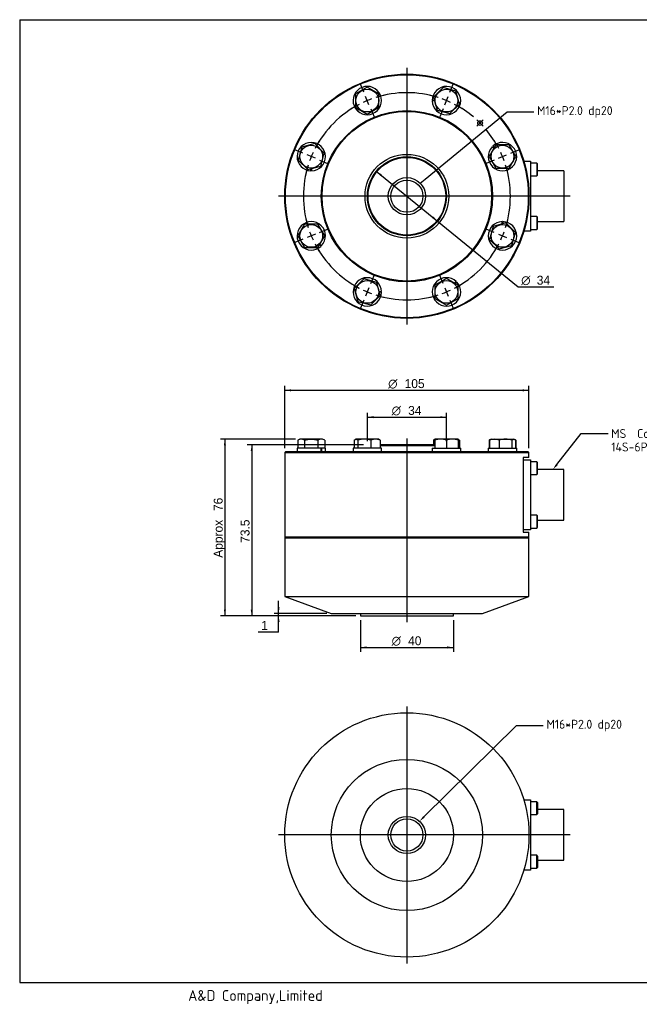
# Model space of a CAD drawing. Header units: millimetres. Extents: x 27 to 619, y 16 to 441.
# Tile 1 of 2: x 27 to 293, y 18 to 441. Entities that reach past the tile are written whole.
import ezdxf
from ezdxf import colors
from ezdxf.entities.mleader import LeaderData, LeaderLine
from ezdxf.enums import TextEntityAlignment as Align
from ezdxf.lldxf.tags import DXFTag
from ezdxf.math import Vec2, Vec3

# ---------------------------------------------------------------- set-up
doc = ezdxf.new("R2010")
doc.units = ezdxf.units.MM
doc.header["$LTSCALE"] = 1.538462
for name, color, linetype in [('A4', 7, 'Continuous'), ('Default', 7, 'Continuous'), ('entry', 7, 'Continuous'), ('보임', 7, 'Continuous'), ('중심선', 7, 'Continuous')]:
    doc.layers.add(name, color=color, linetype=linetype)
doc.styles.add('SEACAD_Solid_Edge_ANSI', font='seans.ttf')
doc.styles.add('SEACAD_Solid_Edge_ANSI1_Symbols', font='semeca1.ttf')
tags = doc.linetypes.add('CENTER2', pattern=[28.575, 19.05, -3.175, 3.175, -3.175]).pattern_tags.tags
tags[10:11] = [DXFTag(74, 4), DXFTag(75, 0), DXFTag(340, '0'), DXFTag(46, 0.0), DXFTag(50, 0.0), DXFTag(44, 0.0), DXFTag(45, 0.0)]
tags[8:9] = [DXFTag(74, 4), DXFTag(75, 0), DXFTag(340, '0'), DXFTag(46, 0.0), DXFTag(50, 0.0), DXFTag(44, 0.0), DXFTag(45, 0.0)]
tags[6:7] = [DXFTag(74, 4), DXFTag(75, 0), DXFTag(340, '0'), DXFTag(46, 0.0), DXFTag(50, 0.0), DXFTag(44, 0.0), DXFTag(45, 0.0)]
tags[4:5] = [DXFTag(74, 4), DXFTag(75, 0), DXFTag(340, '0'), DXFTag(46, 0.0), DXFTag(50, 0.0), DXFTag(44, 0.0), DXFTag(45, 0.0)]
doc.dimstyles.new('AD', dxfattribs={"dimtxt": 3.846154, "dimasz": 2.692308, "dimexe": 1.923077, "dimexo": 1.923077, "dimgap": 0.961538, "dimtad": 1, "dimdec": 7, "dimlfac": 1.3, "dimdsep": 46, "dimtxsty": 'SEACAD_Solid_Edge_ANSI', "dimblk1": '_SE_FILLED', "dimblk2": '_SE_FILLED', "dimsah": 1, "dimcen": 1.923077, "dimazin": 0, "dimtfac": 0.6, "dimtdec": 6, "dimtmove": 0, "dimatfit": 3, "dimfxl": 1, "dimarcsym": 0})

# ---------------------------------------------------------------- blocks, each defined once
blk = doc.blocks.new('SE')
at = {"layer": 'Default', "color": 7, "linetype": 'CENTER2'}
for start, end in [(72.4521, 107.5479), (117.4521, 152.5479), (49.9521, 62.5479), (27.4521, 40.0479), (162.4521, 197.5479), (342.4521, 17.5479), (207.4521, 242.5479), (297.4521, 332.5479), (252.4521, 287.5479)]:
    blk.add_arc((193.4, 364.89), 44.5, start, end, dxfattribs=at)
blk = doc.blocks.new('SEANNOT_GROUP1')
at = {"layer": '중심선', "color": 7, "linetype": 'CENTER2'}
for p, q in [((232.74, 381.18), (236.29, 382.65)), ((238.07, 383.39), (241.53, 384.82)), ((230.96, 380.45), (227.5, 379.01))]:
    blk.add_line(p, q, dxfattribs=at)
for start, end in [(27.4521, 32.2754), (20.0239, 24.976), (12.7245, 17.5479)]:
    blk.add_arc((193.4, 364.89), 44.5, start, end, dxfattribs=at)
blk = doc.blocks.new('SEANNOT_GROUP2')
at = {"layer": '중심선', "color": 7, "linetype": 'CENTER2'}
for p, q in [((177.84, 327.33), (179.28, 330.79)), ((177.11, 325.55), (175.63, 322)), ((174.9, 320.22), (173.46, 316.76))]:
    blk.add_line(p, q, dxfattribs=at)
for start, end in [(237.7245, 242.5479), (245.0239, 249.976), (252.4521, 257.2754)]:
    blk.add_arc((193.4, 364.89), 44.5, start, end, dxfattribs=at)
blk = doc.blocks.new('SEANNOT_GROUP3')
at = {"layer": '중심선', "color": 7, "linetype": 'CENTER2'}
blk.add_line((223.51, 394.99), (226.23, 397.71), dxfattribs=at)
blk.add_arc((193.4, 364.89), 44.5, 42.5239, 47.4761, dxfattribs=at)
blk = doc.blocks.new('SEANNOT_GROUP4')
at = {"layer": '중심선', "color": 7, "linetype": 'CENTER2'}
for p, q in [((174.9, 409.55), (173.46, 413.01)), ((177.11, 404.22), (175.63, 407.78)), ((177.84, 402.45), (179.28, 398.99))]:
    blk.add_line(p, q, dxfattribs=at)
for start, end in [(110.0239, 114.976), (102.7245, 107.5479), (117.4521, 122.2754)]:
    blk.add_arc((193.4, 364.89), 44.5, start, end, dxfattribs=at)
blk = doc.blocks.new('SEANNOT_GROUP5')
at = {"layer": '중심선', "color": 7, "linetype": 'CENTER2'}
for p, q in [((154.06, 348.59), (150.51, 347.12)), ((155.84, 349.33), (159.3, 350.76)), ((148.73, 346.39), (145.27, 344.95))]:
    blk.add_line(p, q, dxfattribs=at)
for start, end in [(192.7245, 197.5479), (200.0239, 204.976), (207.4521, 212.2754)]:
    blk.add_arc((193.4, 364.89), 44.5, start, end, dxfattribs=at)
blk = doc.blocks.new('SEANNOT_GROUP6')
at = {"layer": '중심선', "color": 7, "linetype": 'CENTER2'}
for p, q in [((148.73, 383.39), (145.27, 384.82)), ((154.06, 381.18), (150.51, 382.65)), ((155.84, 380.45), (159.3, 379.01))]:
    blk.add_line(p, q, dxfattribs=at)
for start, end in [(147.7245, 152.5479), (155.0239, 159.976), (162.4521, 167.2754)]:
    blk.add_arc((193.4, 364.89), 44.5, start, end, dxfattribs=at)
blk = doc.blocks.new('SEANNOT_GROUP7')
at = {"layer": '중심선', "color": 7, "linetype": 'CENTER2'}
for p, q in [((211.9, 409.55), (213.33, 413.01)), ((209.69, 404.22), (211.17, 407.78)), ((208.96, 402.45), (207.52, 398.99))]:
    blk.add_line(p, q, dxfattribs=at)
for start, end in [(72.4521, 77.2754), (65.0239, 69.976), (57.7245, 62.5479)]:
    blk.add_arc((193.4, 364.89), 44.5, start, end, dxfattribs=at)
blk = doc.blocks.new('SEANNOT_GROUP8')
at = {"layer": '중심선', "color": 7, "linetype": 'CENTER2'}
for p, q in [((230.96, 349.33), (227.5, 350.76)), ((232.74, 348.59), (236.29, 347.12)), ((238.07, 346.39), (241.53, 344.95))]:
    blk.add_line(p, q, dxfattribs=at)
for start, end in [(342.4521, 347.2754), (335.0239, 339.976), (327.7245, 332.5479)]:
    blk.add_arc((193.4, 364.89), 44.5, start, end, dxfattribs=at)
blk = doc.blocks.new('SEANNOT_GROUP9')
at = {"layer": '중심선', "color": 7, "linetype": 'CENTER2'}
for p, q in [((208.96, 327.33), (207.52, 330.79)), ((209.69, 325.55), (211.17, 322)), ((211.9, 320.22), (213.33, 316.76))]:
    blk.add_line(p, q, dxfattribs=at)
for start, end in [(297.4521, 302.2754), (282.7245, 287.5479), (290.0239, 294.976)]:
    blk.add_arc((193.4, 364.89), 44.5, start, end, dxfattribs=at)
blk = doc.blocks.new('SEANNOT_GROUP10')
at = {"layer": '중심선', "color": 7, "linetype": 'CENTER2'}
blk.add_line((193.4, 420.08), (193.4, 309.7), dxfattribs=at)
blk = doc.blocks.new('SEANNOT_GROUP11')
at = {"layer": '중심선', "color": 7, "linetype": 'CENTER2'}
blk.add_line((263.59, 364.89), (138.21, 364.89), dxfattribs=at)
blk = doc.blocks.new('SEANNOT_GROUP12')
at = {"layer": '중심선', "color": 7, "linetype": 'CENTER2'}
blk.add_line((193.4, 260.72), (193.4, 181.84), dxfattribs=at)
blk = doc.blocks.new('SEANNOT_GROUP13')
at = {"layer": '중심선', "color": 7, "linetype": 'CENTER2'}
blk.add_line((193.4, 145.53), (193.4, 35.15), dxfattribs=at)
blk = doc.blocks.new('SEANNOT_GROUP14')
at = {"layer": '중심선', "color": 7, "linetype": 'CENTER2'}
blk.add_line((263.59, 90.34), (138.21, 90.34), dxfattribs=at)
blk = doc.blocks.new('_SE_FILLED')
at = {"color": 0}
blk.add_line((0, 0), (-1, 0), dxfattribs=at)
blk.add_solid([(0, 0), (-1, -0.1665), (-1, 0.1665), (0, 0)], dxfattribs=at)
blk = doc.blocks.new('SE1')
at = {"layer": '보임', "color": 7, "linetype": 'Continuous'}
for p, q in [((147.39, 260.53), (146.51, 260.03)), ((146.51, 260.03), (146.51, 256.53)), ((157.19, 260.53), (147.39, 260.53)), ((149.4, 260.03), (149.4, 256.53)), ((155.17, 260.03), (155.17, 256.53)), ((158.06, 260.03), (157.19, 260.53)), ((158.06, 260.03), (158.06, 256.53)), ((170.79, 260.03), (170.79, 256.53)), ((171.47, 260.53), (171.19, 260.37)), ((181.27, 260.53), (171.47, 260.53)), ((172.29, 260.03), (172.29, 256.53)), ((177.86, 260.03), (177.86, 256.53)), ((181.55, 260.37), (181.27, 260.53)), ((181.95, 260.03), (181.95, 256.53)), ((204.85, 260.03), (204.85, 258.03)), ((205.43, 260.47), (205.25, 260.37)), ((205.53, 260.53), (205.43, 260.47)), ((205.43, 260.03), (205.43, 260.47)), ((205.43, 260.03), (205.43, 256.53)), ((215.33, 260.53), (205.53, 260.53)), ((210.43, 260.03), (210.43, 256.53)), ((215.43, 260.47), (215.33, 260.53)), ((215.61, 260.37), (215.43, 260.47)), ((215.43, 260.47), (215.43, 260.03)), ((215.43, 260.03), (215.43, 256.53)), ((216.01, 260.03), (216.01, 256.53)), ((229.33, 260.37), (228.74, 260.03)), ((228.74, 260.03), (228.74, 256.53)), ((228.94, 260.03), (228.94, 256.53)), ((229.61, 260.53), (229.33, 260.37)), ((229.61, 260.53), (239.41, 260.53)), ((233.02, 260.03), (233.02, 256.53)), ((238.59, 260.03), (238.59, 256.53)), ((239.69, 260.37), (239.41, 260.53)), ((240.29, 260.03), (239.72, 260.35)), ((240.09, 260.03), (240.09, 256.53)), ((240.29, 260.03), (240.29, 256.53)), ((141.2, 255.03), (140.9, 254.73)), ((140.9, 254.73), (245.9, 254.73)), ((140.9, 254.73), (140.9, 218.33)), ((245.6, 255.03), (141.2, 255.03)), ((156.49, 256.53), (146.19, 256.53)), ((146.19, 256.53), (146.19, 255.03)), ((156.49, 256.53), (156.71, 256.53)), ((156.49, 255.03), (156.49, 256.53)), ((158.39, 256.53), (156.71, 256.53)), ((156.71, 256.53), (156.71, 255.03)), ((158.39, 255.03), (158.39, 256.53)), ((182.47, 256.53), (170.27, 256.53)), ((170.27, 256.53), (170.27, 255.03)), ((205.43, 258.03), (181.95, 258.03)), ((181.95, 257.73), (205.43, 257.73)), ((182.47, 255.03), (182.47, 256.53)), ((204.33, 256.53), (216.53, 256.53)), ((204.33, 256.53), (204.33, 255.03)), ((216.53, 255.03), (216.53, 256.53)), ((228.41, 256.53), (240.61, 256.53)), ((228.41, 256.53), (228.41, 255.03)), ((240.61, 255.03), (240.61, 256.53)), ((245.9, 254.73), (245.6, 255.03)), ((245.9, 252.53), (245.9, 254.73)), ((245.9, 252.53), (243.4, 252.53)), ((243.4, 252.53), (243.4, 220.53)), ((243.4, 251.62), (246.5, 251.62)), ((246.5, 251.62), (246.5, 248.04)), ((249.2, 250.78), (246.5, 250.78)), ((249.2, 250.78), (249.2, 245.28)), ((249.5, 250.48), (249.2, 250.78)), ((249.5, 245.58), (249.5, 250.48)), ((246.5, 248.04), (246.5, 225.03)), ((249.2, 245.28), (249.5, 245.58)), ((260.9, 247.43), (249.5, 247.43)), ((260.9, 225.63), (260.9, 247.43)), ((246.5, 245.28), (249.2, 245.28)), ((249.2, 227.78), (246.5, 227.78)), ((246.5, 225.03), (246.5, 221.44)), ((249.2, 227.78), (249.2, 222.28)), ((249.5, 227.48), (249.2, 227.78)), ((249.5, 222.58), (249.5, 227.48)), ((249.5, 225.63), (260.9, 225.63)), ((246.5, 221.44), (243.4, 221.44)), ((243.4, 220.53), (245.9, 220.53)), ((245.9, 218.33), (245.9, 220.53)), ((246.5, 222.28), (249.2, 222.28)), ((249.2, 222.28), (249.5, 222.58)), ((245.9, 218.33), (140.9, 218.33)), ((140.9, 218.33), (141.2, 218.03)), ((140.9, 218.03), (245.9, 218.03)), ((140.9, 218.03), (140.9, 192.81)), ((245.6, 218.03), (245.9, 218.33)), ((245.9, 192.81), (245.9, 218.03)), ((140.9, 192.81), (245.9, 192.81)), ((140.9, 192.81), (160.9, 185.53)), ((225.9, 185.53), (245.9, 192.81)), ((160.9, 185.53), (225.9, 185.53)), ((173.4, 185.53), (173.4, 184.53)), ((173.4, 184.53), (213.4, 184.53)), ((213.4, 184.53), (213.4, 185.53))]:
    blk.add_line(p, q, dxfattribs=at)
for centre, radius, start, end in [((147.96, 257.89), 2.58, 55.9374, 124.0626), ((156.62, 257.89), 2.58, 55.9374, 124.0626), ((175.08, 251.49), 8.98, 71.9126, 108.0874), ((179.91, 255.52), 4.94, 65.6148, 114.3852), ((207.93, 253.2), 7.27, 69.8737, 110.1263), ((212.93, 253.2), 7.27, 69.8737, 110.1263), ((213.96, 255.52), 4.94, 65.6148, 72.7294), ((230.18, 257.89), 2.58, 114.2679, 124.0626), ((230.98, 255.52), 4.94, 65.6148, 114.3852), ((235.81, 251.49), 8.98, 71.9126, 108.0874), ((238.84, 257.89), 2.58, 55.9374, 66.1126)]:
    blk.add_arc(centre, radius, start, end, dxfattribs=at)
for points, knots in [([(149.4, 260.03), (149.87, 260.16), (150.35, 260.28), (151.32, 260.43), (151.8, 260.47), (152.78, 260.47), (153.27, 260.43), (154.23, 260.27), (154.71, 260.16), (155.17, 260.03)], [0, 0, 0, 0, 0.25, 0.25, 0.5, 0.5, 0.75, 0.75, 1, 1, 1, 1]), ([(170.79, 260.03), (171.04, 260.3), (171.29, 260.47), (171.6, 260.47), (171.67, 260.46), (171.79, 260.42), (171.86, 260.39), (172.04, 260.28), (172.17, 260.16), (172.29, 260.03)], [0, 0, 0, 0, 0.5, 0.5, 0.625, 0.625, 0.75, 0.75, 1, 1, 1, 1]), ([(229.34, 260.37), (229.33, 260.37), (229.32, 260.36), (229.18, 260.28), (229.06, 260.16), (228.94, 260.03)], [0.7300893, 0.7300893, 0.7300893, 0.7300893, 0.75, 0.75, 1, 1, 1, 1]), ([(238.59, 260.03), (238.84, 260.3), (239.09, 260.47), (239.4, 260.47), (239.47, 260.46), (239.59, 260.42), (239.66, 260.39), (239.84, 260.28), (239.97, 260.16), (240.09, 260.03)], [0, 0, 0, 0, 0.5, 0.5, 0.625, 0.625, 0.75, 0.75, 1, 1, 1, 1])]:
    blk.add_open_spline(points, degree=3, knots=knots, dxfattribs=at)
for points in [[(181.95, 260.03), (181.81, 260.17), (181.68, 260.29), (181.55, 260.37)], [(204.85, 260.03), (205.05, 260.24), (205.24, 260.4), (205.44, 260.45)], [(216.01, 260.03), (215.87, 260.17), (215.74, 260.29), (215.61, 260.37)]]:
    blk.add_open_spline(points, degree=3, dxfattribs=at)
blk = doc.blocks.new('SE2')
at = {"layer": '보임', "color": 7, "linetype": 'Continuous'}
for p, q in [((176.37, 411.77), (171.37, 408.89)), ((181.37, 408.89), (176.37, 411.77)), ((208.93, 411.58), (204.85, 407.49)), ((214.51, 410.08), (208.93, 411.58)), ((171.37, 408.89), (171.37, 403.11)), ((181.37, 403.11), (181.37, 408.89)), ((204.85, 407.49), (206.35, 401.92)), ((216.01, 404.51), (214.51, 410.08)), ((171.37, 403.11), (176.37, 400.23)), ((171.95, 401.79), (172.58, 402.42)), ((172.84, 402.26), (172.16, 401.58)), ((176.37, 400.23), (181.37, 403.11)), ((204.33, 406.15), (205.21, 406.15)), ((205.29, 405.85), (204.33, 405.85)), ((211.92, 400.42), (216.01, 404.51)), ((206.35, 401.92), (211.92, 400.42)), ((148.2, 386), (146.71, 380.42)), ((153.78, 387.49), (148.2, 386)), ((157.86, 383.41), (153.78, 387.49)), ((231.63, 386.92), (228.74, 381.92)), ((230.77, 385.44), (230.09, 386.12)), ((230.31, 386.34), (230.93, 385.71)), ((237.4, 386.92), (231.63, 386.92)), ((240.29, 381.92), (237.4, 386.92)), ((156.37, 377.83), (157.86, 383.41)), ((228.74, 381.92), (231.63, 376.92)), ((237.4, 376.92), (240.29, 381.92)), ((146.71, 380.42), (150.79, 376.34)), ((150.79, 376.34), (156.37, 377.83)), ((152.14, 375.82), (152.14, 376.7)), ((152.44, 376.78), (152.44, 375.82)), ((231.63, 376.92), (237.4, 376.92)), ((243.68, 379.98), (246.5, 379.98)), ((246.5, 379.98), (246.5, 376.39)), ((249.2, 379.14), (246.5, 379.14)), ((249.2, 379.14), (249.2, 373.64)), ((249.5, 378.84), (249.2, 379.14)), ((249.5, 373.94), (249.5, 378.84)), ((246.5, 376.39), (246.5, 353.38)), ((246.5, 373.64), (249.2, 373.64)), ((249.2, 373.64), (249.5, 373.94)), ((260.9, 375.79), (249.5, 375.79)), ((260.9, 375.79), (260.9, 353.99)), ((249.2, 356.14), (246.5, 356.14)), ((249.2, 356.14), (249.2, 350.64)), ((249.5, 355.84), (249.2, 356.14)), ((249.5, 350.94), (249.5, 355.84)), ((149.4, 352.86), (146.51, 347.86)), ((155.17, 352.86), (149.4, 352.86)), ((158.06, 347.86), (155.17, 352.86)), ((230.43, 351.94), (228.94, 346.36)), ((236.01, 353.44), (230.43, 351.94)), ((234.36, 352.99), (234.36, 353.96)), ((234.66, 353.96), (234.66, 353.07)), ((240.09, 349.35), (236.01, 353.44)), ((246.5, 353.38), (246.5, 349.8)), ((249.5, 353.99), (260.9, 353.99)), ((146.51, 347.86), (149.4, 342.86)), ((155.17, 342.86), (158.06, 347.86)), ((238.59, 343.78), (240.09, 349.35)), ((246.5, 349.8), (243.68, 349.8)), ((246.5, 350.64), (249.2, 350.64)), ((249.2, 350.64), (249.5, 350.94)), ((149.4, 342.86), (155.17, 342.86)), ((156.49, 343.44), (155.87, 344.06)), ((156.02, 344.33), (156.71, 343.65)), ((228.94, 346.36), (233.02, 342.28)), ((233.02, 342.28), (238.59, 343.78)), ((174.88, 329.35), (170.79, 325.27)), ((180.45, 327.86), (174.88, 329.35)), ((181.95, 322.28), (180.45, 327.86)), ((210.43, 329.55), (205.43, 326.66)), ((205.43, 326.66), (205.43, 320.89)), ((215.43, 326.66), (210.43, 329.55)), ((213.95, 327.51), (214.64, 328.19)), ((214.85, 327.98), (214.22, 327.36)), ((215.43, 320.89), (215.43, 326.66)), ((170.79, 325.27), (172.29, 319.69)), ((177.86, 318.2), (181.95, 322.28)), ((181.51, 323.93), (182.47, 323.93)), ((182.47, 323.63), (181.59, 323.63)), ((172.29, 319.69), (177.86, 318.2)), ((205.43, 320.89), (210.43, 318)), ((210.43, 318), (215.43, 320.89))]:
    blk.add_line(p, q, dxfattribs=at)
for centre, radius in [((193.4, 364.89), 52.5), ((193.4, 364.89), 52.2), ((176.37, 406), 4.9), ((210.43, 406), 4.9), ((193.4, 364.89), 36.8), ((193.4, 364.89), 36.5), ((193.4, 364.89), 36.45), ((224.87, 396.35), 1), ((152.29, 381.92), 4.9), ((234.51, 381.92), 4.9), ((193.4, 364.89), 18), ((193.4, 364.89), 18), ((193.4, 364.89), 17), ((193.4, 364.89), 16.7), ((193.4, 364.89), 8), ((193.4, 364.89), 6.92), ((152.29, 347.86), 4.9), ((234.51, 347.86), 4.9), ((176.37, 323.78), 4.9), ((210.43, 323.78), 4.9)]:
    blk.add_circle(centre, radius, dxfattribs=at)
for centre, start, end in [((176.37, 406), 226.4091, 223.5909), ((210.43, 406), 181.4091, 178.5909), ((152.29, 381.92), 271.4091, 268.5909), ((234.51, 381.92), 136.4091, 133.5909), ((152.29, 347.86), 316.4091, 313.5909), ((234.51, 347.86), 91.4091, 88.5909), ((176.37, 323.78), 1.4091, 358.5909), ((210.43, 323.78), 46.4091, 43.5909)]:
    blk.add_arc(centre, 6.1, start, end, dxfattribs=at)
blk = doc.blocks.new('SE3')
at = {"layer": '보임', "color": 7, "linetype": 'Continuous'}
for p, q in [((243.68, 105.43), (246.5, 105.43)), ((246.5, 105.43), (246.5, 101.85)), ((249.2, 104.59), (246.5, 104.59)), ((246.5, 101.85), (246.5, 78.84)), ((249.2, 99.09), (249.2, 104.59)), ((249.5, 104.29), (249.2, 104.59)), ((249.5, 104.29), (249.5, 99.39)), ((246.5, 99.09), (249.2, 99.09)), ((249.2, 99.09), (249.5, 99.39)), ((260.9, 101.24), (249.5, 101.24)), ((260.9, 79.44), (260.9, 101.24)), ((249.2, 81.59), (246.5, 81.59)), ((249.2, 76.09), (249.2, 81.59)), ((249.5, 81.29), (249.2, 81.59)), ((249.5, 81.29), (249.5, 76.39)), ((246.5, 78.84), (246.5, 75.25)), ((249.2, 76.09), (249.5, 76.39)), ((249.5, 79.44), (260.9, 79.44)), ((246.5, 75.25), (243.68, 75.25)), ((246.5, 76.09), (249.2, 76.09))]:
    blk.add_line(p, q, dxfattribs=at)
for radius in [52.5, 32.5, 20, 8, 6.92]:
    blk.add_circle((193.4, 90.34), radius, dxfattribs=at)
blk = doc.blocks.new('DMBLK161')
at = {"layer": 'Default', "linetype": 'Continuous'}
for points in [[(126.24, 255.34), (127.14, 255.34), (126.69, 258.03)], [(126.24, 187.22), (126.69, 184.53), (127.14, 187.22)]]:
    blk.add_hatch(color=7, dxfattribs=at).paths.add_polyline_path(points)
at = {"layer": 'Default', "color": 7, "linetype": 'Continuous'}
for p, q in [((174.78, 258.03), (124.77, 258.03)), ((126.69, 258.03), (126.69, 184.53)), ((171.48, 184.53), (124.77, 184.53))]:
    blk.add_line(p, q, dxfattribs=at)
at = {"layer": 'Default', "color": 7, "linetype": 'Continuous', "style": 'SEACAD_Solid_Edge_ANSI'}
blk.add_text('73.5', height=3.846, rotation=90, dxfattribs=at).set_placement((121.89, 215.91), align=Align.TOP_LEFT)
blk = doc.blocks.new('DMBLK162')
at = {"layer": 'Default', "linetype": 'Continuous'}
for points in [[(114.71, 257.84), (115.6, 257.84), (115.15, 260.53)], [(114.71, 187.22), (115.15, 184.53), (115.6, 187.22)]]:
    blk.add_hatch(color=7, dxfattribs=at).paths.add_polyline_path(points)
at = {"layer": 'Default', "color": 7, "linetype": 'Continuous'}
for p, q in [((145.46, 260.53), (113.23, 260.53)), ((115.15, 260.53), (115.15, 184.53)), ((171.48, 184.53), (113.23, 184.53))]:
    blk.add_line(p, q, dxfattribs=at)
at = {"layer": 'Default', "color": 7, "linetype": 'Continuous', "style": 'SEACAD_Solid_Edge_ANSI'}
for s, p in [('76', (110.35, 229.58)), ('Approx', (110.35, 209.49))]:
    blk.add_text(s, height=3.846, rotation=90, dxfattribs=at).set_placement(p, align=Align.TOP_LEFT)
blk = doc.blocks.new('DMBLK163')
at = {"layer": 'Default', "linetype": 'Continuous'}
for points in [[(137.78, 188.22), (138.23, 185.53), (138.68, 188.22)], [(137.78, 181.84), (138.68, 181.84), (138.23, 184.53)]]:
    blk.add_hatch(color=7, dxfattribs=at).paths.add_polyline_path(points)
at = {"layer": 'Default', "color": 7, "linetype": 'Continuous'}
for p, q in [((138.23, 177.54), (138.23, 190.92)), ((158.98, 185.53), (136.31, 185.53)), ((171.48, 184.53), (136.31, 184.53)), ((138.23, 177.54), (129.43, 177.54))]:
    blk.add_line(p, q, dxfattribs=at)
at = {"layer": 'Default', "color": 7, "linetype": 'Continuous', "style": 'SEACAD_Solid_Edge_ANSI'}
blk.add_text('1', height=3.85, dxfattribs=at).set_placement((130.78, 182.34), align=Align.TOP_LEFT)
blk = doc.blocks.new('DMBLK164')
at = {"layer": 'Default', "linetype": 'Continuous'}
for points in [[(176.09, 170.48), (176.09, 171.38), (173.4, 170.93)], [(210.71, 170.48), (213.4, 170.93), (210.71, 171.38)]]:
    blk.add_hatch(color=7, dxfattribs=at).paths.add_polyline_path(points)
at = {"layer": 'Default', "color": 7, "linetype": 'Continuous'}
for p, q in [((173.4, 182.61), (173.4, 169.01)), ((213.4, 182.61), (213.4, 169.01)), ((173.4, 170.93), (213.4, 170.93))]:
    blk.add_line(p, q, dxfattribs=at)
for s, height, style, p in [('O', 3.85, 'SEACAD_Solid_Edge_ANSI1_Symbols', (186.86, 175.74)), ('40', 3.846, 'SEACAD_Solid_Edge_ANSI', (193.94, 175.74))]:
    blk.add_text(s, height=height, dxfattribs=dict(at, style=style)).set_placement(p, align=Align.TOP_LEFT)
blk = doc.blocks.new('DMBLK165')
at = {"layer": 'Default', "linetype": 'Continuous'}
for points in [[(143.59, 281.91), (140.9, 281.46), (143.59, 281.02)], [(243.21, 281.91), (243.21, 281.02), (245.9, 281.46)]]:
    blk.add_hatch(color=7, dxfattribs=at).paths.add_polyline_path(points)
at = {"layer": 'Default', "color": 7, "linetype": 'Continuous'}
for p, q in [((140.9, 256.65), (140.9, 283.39)), ((140.9, 281.46), (245.9, 281.46)), ((245.9, 256.65), (245.9, 283.39))]:
    blk.add_line(p, q, dxfattribs=at)
for s, height, style, p in [('O', 3.85, 'SEACAD_Solid_Edge_ANSI1_Symbols', (185.36, 286.27)), ('105', 3.846, 'SEACAD_Solid_Edge_ANSI', (192.44, 286.27))]:
    blk.add_text(s, height=height, dxfattribs=dict(at, style=style)).set_placement(p, align=Align.TOP_LEFT)
blk = doc.blocks.new('DMBLK166')
at = {"layer": 'Default', "linetype": 'Continuous'}
for points in [[(179.09, 270.37), (176.4, 269.93), (179.09, 269.48)], [(207.71, 270.37), (207.71, 269.48), (210.4, 269.93)]]:
    blk.add_hatch(color=7, dxfattribs=at).paths.add_polyline_path(points)
at = {"layer": 'Default', "color": 7, "linetype": 'Continuous'}
for p, q in [((176.4, 259.65), (176.4, 271.85)), ((210.4, 259.65), (210.4, 271.85)), ((176.4, 269.93), (210.4, 269.93))]:
    blk.add_line(p, q, dxfattribs=at)
for s, height, style, p in [('O', 3.85, 'SEACAD_Solid_Edge_ANSI1_Symbols', (186.86, 274.73)), ('34', 3.846, 'SEACAD_Solid_Edge_ANSI', (193.94, 274.73))]:
    blk.add_text(s, height=height, dxfattribs=dict(at, style=style)).set_placement(p, align=Align.TOP_LEFT)
blk = doc.blocks.new('DMBLK167')
at = {"layer": 'Default', "linetype": 'Continuous'}
for points in [[(182.59, 374.28), (180.22, 375.63), (182.03, 373.58)], [(204.77, 356.19), (204.21, 355.5), (206.58, 354.15)]]:
    blk.add_hatch(color=7, dxfattribs=at).paths.add_polyline_path(points)
at = {"layer": 'Default', "color": 7, "linetype": 'Continuous'}
for p, q in [((180.22, 375.63), (206.58, 354.15)), ((206.58, 354.15), (241.2, 325.91)), ((241.2, 325.91), (256.58, 325.91))]:
    blk.add_line(p, q, dxfattribs=at)
for s, height, style, p in [('O', 3.85, 'SEACAD_Solid_Edge_ANSI1_Symbols', (242.55, 330.72)), ('34', 3.846, 'SEACAD_Solid_Edge_ANSI', (249.24, 330.72))]:
    blk.add_text(s, height=height, dxfattribs=dict(at, style=style)).set_placement(p, align=Align.TOP_LEFT)

msp = doc.modelspace()

# ---------------------------------------------------------------- linework, layer by layer
at = {"layer": 'A4', "color": 7, "linetype": 'Continuous'}
for p, q in [((26.92307877, 440.76923041), (26.92307877, 26.92307657)), ((26.92307877, 440.76923041), (619.23077108, 440.76923041)), ((26.92307877, 26.92307657), (619.23077108, 26.92307657))]:
    msp.add_line(p, q, dxfattribs=at)

# ---------------------------------------------------------------- block references
at = {"layer": 'Default'}
for name in ['SE2', 'SEANNOT_GROUP4', 'SEANNOT_GROUP7', 'SE', 'SEANNOT_GROUP3', 'SEANNOT_GROUP6', 'SEANNOT_GROUP1', 'SEANNOT_GROUP5', 'SEANNOT_GROUP8', 'SEANNOT_GROUP2', 'SEANNOT_GROUP9', 'SE1', 'SE3']:
    msp.add_blockref(name, (0, 0), dxfattribs=at)
at = {"layer": '중심선'}
for name in ['SEANNOT_GROUP10', 'SEANNOT_GROUP11', 'SEANNOT_GROUP12', 'SEANNOT_GROUP13', 'SEANNOT_GROUP14']:
    msp.add_blockref(name, (0, 0), dxfattribs=at)

# ---------------------------------------------------------------- texts
at = {"layer": 'entry', "insert": (99.36343594, 23.64021908), "char_height": 4.6153846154, "width": 83.686598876, "attachment_point": 1}
msp.add_mtext('{\\fSolid Edge ANSI|b0||i0||c0|p34;\\C7;\\H4.615384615;\\W1.;A&D Company,Limited}', dxfattribs=at)

# ---------------------------------------------------------------- dimensions: what is measured, and where the dimension line sits
at = {"layer": 'Default', "color": 7, "linetype": 'Continuous'}
dim = msp.add_diameter_dim_2p(p1=(180.22410003, 375.63044429), p2=(206.57527259, 354.14520041), text='\\A1;<>', dimstyle='AD', override={"dimlfac": 1, "dimtofl": 0, "dimtolj": 1}, dxfattribs=at)
dim.commit()
dim.dimension.update_dxf_attribs({"geometry": 'DMBLK167', "text_midpoint": (241.20190305, 325.91261991), "dimtype": 163})
for base, p1, p2, angle, text, override, picture, middle, dimtype in [((140.8996859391, 281.4641266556), (140.8996859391, 254.7308245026), (245.8996859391, 254.7308245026), 0, '\\A1;%%C <>', {"dimlfac": 1}, 'DMBLK165', (193.3996863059, 281.4641266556), 161), ((176.39968594, 269.92566546), (176.39968594, 257.7308245), (210.39968594, 257.7308245), 0, '\\A1;%%C <>', {"dimlfac": 1}, 'DMBLK166', (193.39968572, 269.92566546), 161), ((115.1543256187, 184.5308245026), (147.3870732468, 260.5308245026), (173.3996763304, 184.5308245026), 90, '\\A1;Approx <>', {"dimlfac": 1}, 'DMBLK162', (115.1543256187, 222.5308231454), 160), ((126.6927873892, 184.5308245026), (176.6996859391, 258.0308245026), (173.3996763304, 184.5308245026), 90, '\\A1;<>', {"dimlfac": 1}, 'DMBLK161', (126.6927873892, 221.2808242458), 160), ((138.23124807, 185.5308245), (173.39967633, 184.5308245), (160.89967633, 185.5308245), 90, '\\A1;<>', {"dimlfac": 1, "dimtmove": 1}, 'DMBLK163', (129.43010503, 177.53516919), 160), ((173.39967633, 170.93238443), (173.39967633, 184.5308245), (213.39967633, 184.5308245), 0, '\\A1;%%C <>', {"dimlfac": 1}, 'DMBLK164', (193.39967674, 170.93238443), 161)]:
    dim = msp.add_linear_dim(base=base, p1=p1, p2=p2, angle=angle, text=text, dimstyle='AD', override=override, dxfattribs=at)
    dim.commit()
    dim.dimension.update_dxf_attribs({"geometry": picture, "text_midpoint": middle, "dimtype": dimtype})

# ---------------------------------------------------------------- leaders
ml = msp.add_multileader_mtext('Standard', dxfattribs=at)
ml.set_content('{\\pxsm0.9;\\fSolid Edge ANSI|b0||i0||c0|p34;\\W1.;M16*P2.0 dp20\\P}', color=256)
ml.set_leader_properties()
ml.set_arrow_properties(name='_SE_FILLED')
ml.build(insert=Vec2(0, 0))
ml.multileader.update_dxf_attribs({"dogleg_length": 11.53846154, "arrow_head_size": 2.69230769})
ctx = ml.context
ctx.base_point, ctx.char_height, ctx.arrow_head_size, ctx.landing_gap_size = Vec3(247.37908008, 401.25065512), 3.8461538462, 2.69230769, 1.34615385
notes = []
notes.append((ctx, [(0, (1, 1, 0), (236.49446469, 401.17373204), (1, 0), 11.53846154, [(0, [(199.13623191, 370.46384643)], 0, [])])]))
ctx.mtext.insert = Vec3(249.37908008, 403.61847633)
ml = msp.add_multileader_mtext('Standard', dxfattribs=at)
ml.set_content('{\\pxsm0.9;\\fSolid Edge ANSI|b0||i0||c0|p34;\\W1.;MS  Connector\\P14S-6P\\P}', color=256)
ml.set_leader_properties()
ml.build(insert=Vec2(0, 0))
ml.multileader.update_dxf_attribs({"dogleg_length": 11.53846154, "arrow_head_size": 2.69230769})
ctx = ml.context
ctx.base_point, ctx.char_height, ctx.arrow_head_size, ctx.landing_gap_size = Vec3(279.24475962, 262.9367866), 3.8461538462, 2.69230769, 1.34615385
notes.append((ctx, [(0, (1, 1, 0), (268.36014424, 262.85986353), (1, 0), 11.53846154, [(0, [(256.20058804, 247.4308245)], 0, [])])]))
ctx.mtext.insert = Vec3(281.24475962, 264.8002652)
ml = msp.add_multileader_mtext('Standard', dxfattribs=at)
ml.set_content('{\\pxsm0.9;\\fSolid Edge ANSI|b0||i0||c0|p34;\\W1.;M16*P2.0 dp20\\P}', color=256)
ml.set_leader_properties()
ml.build(insert=Vec2(0, 0))
ml.multileader.update_dxf_attribs({"dogleg_length": 11.53846154, "arrow_head_size": 2.69230769})
ctx = ml.context
ctx.base_point, ctx.char_height, ctx.arrow_head_size, ctx.landing_gap_size = Vec3(251.41057328, 137.48605863), 3.8461538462, 2.69230769, 1.34615385
notes.append((ctx, [(0, (1, 1, 0), (240.5259579, 137.40913555), (1, 0), 11.53846154, [(0, [(198.82062071, 96.22546267)], 0, [])])]))
ctx.mtext.insert = Vec3(253.41057328, 139.85387984)
for ctx, leaders in notes:
    for number, flags, end, landing, length, lines in leaders:
        leader = LeaderData()
        leader.index, (leader.has_last_leader_line, leader.has_dogleg_vector, leader.attachment_direction) = number, flags
        leader.last_leader_point, leader.dogleg_vector, leader.dogleg_length = Vec3(end), Vec3(landing), length
        for number, points, colour, breaks in lines:
            line = LeaderLine()
            line.index, line.vertices, line.color, line.breaks = number, Vec3.list(points), colors.encode_raw_color(colour), breaks
            leader.lines.append(line)
        ctx.leaders.append(leader)

doc.saveas('drawing.dxf')
